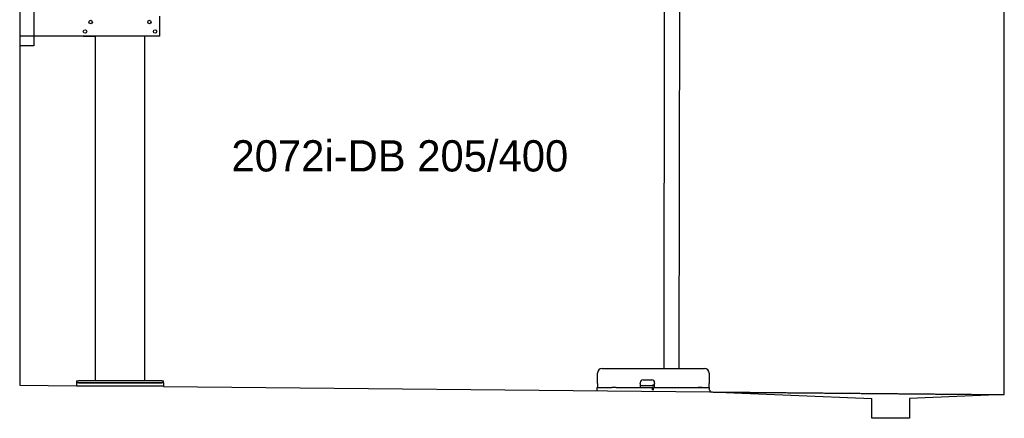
# Model space of a CAD drawing. Extents: x 1073 to 6773, y 5891 to 12116.
# Tile 1 of 38: x 1073 to 6273, y 5891 to 7995. Entities that reach past the tile are written whole.
import ezdxf

# ---------------------------------------------------------------- set-up
doc = ezdxf.new("R2010")
doc.units = 0
doc.linetypes.add('GEN3', pattern=[6.25, 5, -1.25])
doc.layers.get('0').update_dxf_attribs({"linetype": 'CONTINUOUS'})
doc.layers.add('0___1', color=7, linetype='CONTINUOUS')
doc.layers.add('3', color=6, linetype='GEN3')
doc.styles.add('STANDARD-1', font='txt')

# ---------------------------------------------------------------- blocks, each defined once
blk = doc.blocks.new('*U8')
at = {"layer": '0___1', "style": 'STANDARD-1'}
blk.add_text('2072i-DB 205/400', height=165, dxfattribs=at).set_placement((2191.2, 7193.9))

msp = doc.modelspace()

# ---------------------------------------------------------------- linework, layer by layer
for p, q in [((1072.8, 11615.9), (1072.8, 6065.9)), ((4477.1, 8174), (4474.2, 6154)), ((4557.1, 8173.9), (4554.2, 6154)), ((6272.8, 6015.9), (6272.8, 8115.9)), ((1147.8, 8063), (1147.8, 7858)), ((1812.8, 7908), (1812.8, 8013)), ((1812.8, 7908), (1072.8, 7908)), ((1407.8, 7908), (1470.8, 7908)), ((1472.8, 6088), (1472.8, 7908)), ((1732.8, 6088), (1732.8, 7908)), ((1797.8, 7908), (1734.8, 7908)), ((1147.8, 7858), (1072.8, 7858)), ((4149, 6154), (4689, 6154)), ((1372.8, 6088), (1372.8, 6078)), ((1372.8, 6088), (1382.8, 6088)), ((1822.8, 6088), (1382.8, 6088)), ((1822.8, 6088), (1832.8, 6088)), ((1832.8, 6078), (1832.8, 6088)), ((4124, 6074), (4124, 6129)), ((4365, 6094), (4411, 6094)), ((4714, 6129), (4714, 6074)), ((1072.8, 6065.9), (1372.8, 6063)), ((1372.8, 6078), (1372.8, 6063)), ((1832.8, 6078), (1372.8, 6078)), ((1372.8, 6063), (1832.8, 6063)), ((1382.8, 6078), (1822.8, 6078)), ((1832.8, 6078), (1832.8, 6063)), ((1832.8, 6063), (1832.8, 6058.6)), ((1832.8, 6058.6), (4717.8, 6030.9)), ((4121.5, 6054), (4131.5, 6054)), ((4121.5, 6054), (4121.5, 6039)), ((4124, 6074), (4124, 6054)), ((4131.5, 6054), (4178, 6054)), ((4178, 6054), (4187.6, 6054)), ((4187.6, 6054), (4200.6, 6054)), ((4222.4, 6054), (4200.6, 6054)), ((4222.4, 6054), (4235.5, 6054)), ((4235.5, 6054), (4245.1, 6054)), ((4245.1, 6054), (4405.5, 6054)), ((4350, 6074), (4350, 6079)), ((4350, 6074), (4350, 6054)), ((4352, 6064), (4350, 6064)), ((4352, 6064), (4424, 6064)), ((4405.5, 6054), (4415.5, 6054)), ((4417.5, 6054), (4415.5, 6054)), ((4415.5, 6039), (4415.5, 6054)), ((4416, 6066), (4417, 6066)), ((4426, 6066), (4417, 6066)), ((4417.5, 6054), (4427.5, 6054)), ((4417.5, 6054), (4417.5, 6039)), ((4423, 6066), (4423, 6065)), ((4423, 6064), (4423, 6065)), ((4426, 6064), (4424, 6064)), ((4426, 6079), (4426, 6074)), ((4426, 6054), (4426, 6074)), ((4427.5, 6054), (4633, 6054)), ((4577.4, 6054), (4590.5, 6054)), ((4590.5, 6054), (4600.1, 6054)), ((4600.1, 6054), (4706.5, 6054)), ((4633, 6054), (4642.6, 6054)), ((4642.6, 6054), (4655.6, 6054)), ((4677.4, 6054), (4655.6, 6054)), ((4706.5, 6054), (4716.5, 6054)), ((4714, 6054), (4714, 6074)), ((4716.5, 6039), (4716.5, 6054)), ((4717.8, 6039), (4717.8, 6029.9)), ((4717.8, 6029.9), (5572.8, 5995.8)), ((5572.8, 5890.9), (5572.8, 5995.8)), ((6272.8, 6015.9), (5772.3, 5995.8)), ((5772.3, 5995.8), (5772.8, 5890.9)), ((5772.8, 5890.9), (5572.8, 5890.9))]:
    msp.add_line(p, q)
for centre in [(1447.8, 7983), (1757.8, 7983), (1417.8, 7933), (1787.8, 7933)]:
    msp.add_circle(centre, 9)
for centre, radius, start, end in [((4149, 6129), 25, 90, 180), ((4689, 6129), 25, 0, 90), ((4365, 6079), 15, 90, 180), ((4411, 6079), 15, 0, 90), ((4357.3, 6065), 1, 270, 330), ((4359, 6064), 1, 0, 150), ((4379, 6064), 1, 30, 180), ((4380.8, 6065), 1, 210, 270), ((4414, 6065), 1, 270, 0), ((4416, 6065), 1, 90, 180)]:
    msp.add_arc(centre, radius, start, end)
at = {"layer": '3'}
msp.add_line((4717.8, 6029.9), (6272.8, 6015.9), dxfattribs=at)

# ---------------------------------------------------------------- block references
msp.add_blockref('*U8', (0, 0))

doc.saveas('drawing.dxf')
